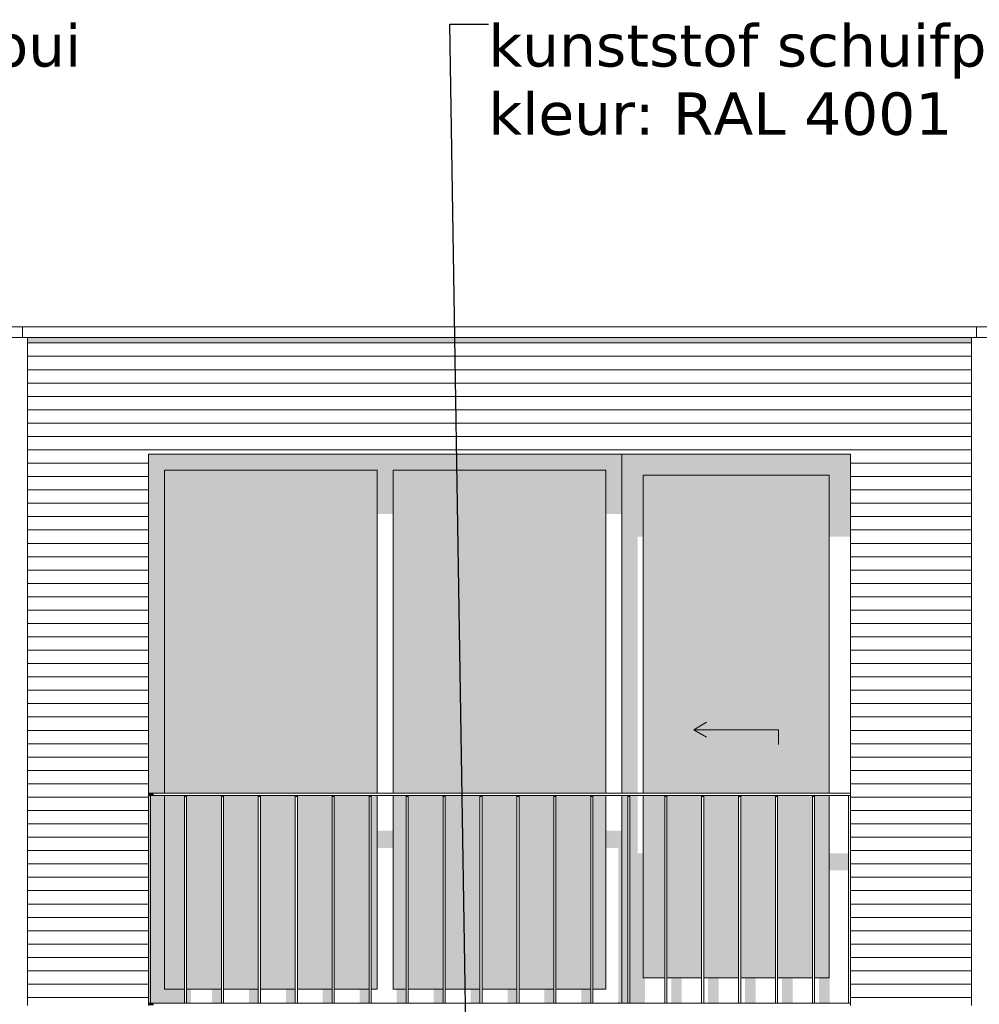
# Model space of a CAD drawing. Header units: millimetres. Extents: x -25778 to 297771, y -21930 to 17454.
# Tile 30 of 109: x 146830 to 151355, y -13625 to -8981. Entities that reach past the tile are written whole.
import ezdxf

# ---------------------------------------------------------------- set-up
doc = ezdxf.new("R2010")
doc.units = ezdxf.units.MM
doc.header["$MEASUREMENT"] = 0
for name, color, linetype in [('34 Balustrades', 7, 'Continuous'), ('34 Balustrades 2D arcering', 7, 'Continuous'), ('New_21 Buitenwanden', 7, 'Continuous'), ('New_21 Buitenwanden 2D arcering', 7, 'Continuous'), ('New_21 Buitenwanden Afdek-arcering', 7, 'Continuous'), ('New_21 Buitenwanden Deuren', 7, 'Continuous'), ('New_21 Buitenwanden Ramen', 7, 'Continuous'), ('New_47 Dakafwerking', 7, 'Continuous'), ('Tekst_dim 1_ 100 .DO', 7, 'Continuous')]:
    doc.layers.add(name, color=color, linetype=linetype)
doc.styles.add('GENERATED_STYLE_1', font='verdana.ttf')
doc.dimstyles.new('GENERATED_STYLE__2', dxfattribs={"dimtxt": 0.18, "dimasz": 182.4, "dimexe": 0.18, "dimexo": 0.0625, "dimgap": 0, "dimtad": 0, "dimtih": 1, "dimtoh": 1, "dimdec": 4, "dimzin": 0, "dimdsep": 46, "dimcen": 0.09, "dimadec": 0, "dimazin": 0, "dimtfac": 1, "dimtdec": 4, "dimtmove": 0, "dimatfit": 3, "dimldrblk": 'ARROWHEAD_11', "dimfxl": 1, "dimtolj": 1, "dimtzin": 0, "dimarcsym": 0})

# ---------------------------------------------------------------- blocks, each defined once
blk = doc.blocks.new('Section Element_653_3', base_point=(160342.8, -19829.7))
at = {"layer": 'New_21 Buitenwanden 2D arcering', "linetype": 'Continuous', "lineweight": 0, "true_color": 0x1e2122}
blk.add_hatch(color=250, dxfattribs=at).paths.add_polyline_path([(150747.8, -10479.7), (150747.8, -10508), (151317.8, -10508), (151317.8, -10479.7)])
at = {"layer": 'New_21 Buitenwanden Afdek-arcering', "linetype": 'Continuous', "lineweight": 0, "true_color": 0x000000}
h = blk.add_hatch(dxfattribs=at)
h.set_pattern_fill('920_Lijnen_horz__63_0003', color=18, style=0, pattern_type=2)
h.set_pattern_definition([(180, (160342.85, -19829.75), (0, 63), [])])
h.paths.add_polyline_path([(150747.8, -10479.7), (150747.8, -13629.7), (151317.8, -13629.7), (151317.8, -10479.7)])
at = {"layer": 'New_21 Buitenwanden', "color": 7, "linetype": 'Continuous', "lineweight": 0}
for p, q in [((151317.8, -13629.7), (151317.8, -10479.7)), ((150747.8, -11029.7), (150747.8, -13629.7))]:
    blk.add_line(p, q, dxfattribs=at)
blk = doc.blocks.new('Section Element_662_3', base_point=(160342.8, -19829.7))
at = {"layer": 'New_47 Dakafwerking', "color": 9, "linetype": 'Continuous', "lineweight": 0}
for p, q in [((151342.8, -10429.7), (155842.8, -10429.7)), ((155842.8, -10429.7), (155842.8, -10479.7)), ((151342.8, -10479.7), (155842.8, -10479.7))]:
    blk.add_line(p, q, dxfattribs=at)
blk = doc.blocks.new('Section Element_663_3', base_point=(160342.8, -19829.7))
at = {"layer": 'New_47 Dakafwerking', "color": 9, "linetype": 'Continuous', "lineweight": 0}
for p, q in [((146842.8, -10429.7), (151342.8, -10429.7)), ((151342.8, -10429.7), (151342.8, -10479.7)), ((146842.8, -10479.7), (151342.8, -10479.7))]:
    blk.add_line(p, q, dxfattribs=at)
blk = doc.blocks.new('Section Element_665_3', base_point=(160342.8, -19829.7))
at = {"layer": 'New_47 Dakafwerking', "color": 9, "linetype": 'Continuous', "lineweight": 0}
for p, q in [((142197.8, -10429.7), (146842.8, -10429.7)), ((146842.8, -10429.7), (146842.8, -10479.7)), ((142197.8, -10479.7), (146842.8, -10479.7))]:
    blk.add_line(p, q, dxfattribs=at)
blk = doc.blocks.new('Section Element_703_3', base_point=(160342.8, -19829.7))
at = {"layer": 'New_21 Buitenwanden 2D arcering', "linetype": 'Continuous', "lineweight": 0, "true_color": 0x1e2122}
blk.add_hatch(color=250, dxfattribs=at).paths.add_polyline_path([(147437.8, -10479.7), (146867.8, -10479.7), (146867.8, -10508), (147437.8, -10508)])
at = {"layer": 'New_21 Buitenwanden Afdek-arcering', "linetype": 'Continuous', "lineweight": 0, "true_color": 0x000000}
h = blk.add_hatch(dxfattribs=at)
h.set_pattern_fill('920_Lijnen_horz__63_0003', color=18, style=0, pattern_type=2)
h.set_pattern_definition([(180, (160342.85, -19829.75), (0, 63), [])])
h.paths.add_polyline_path([(146867.8, -13629.7), (147437.8, -13629.7), (147437.8, -10479.7), (146867.8, -10479.7)])
at = {"layer": 'New_21 Buitenwanden', "color": 7, "linetype": 'Continuous', "lineweight": 0}
for p, q in [((146867.8, -10479.7), (146867.8, -13629.7)), ((147437.8, -11029.7), (147437.8, -13629.7))]:
    blk.add_line(p, q, dxfattribs=at)
blk = doc.blocks.new('Section Element_704_3', base_point=(160342.8, -19829.7))
at = {"layer": 'New_21 Buitenwanden 2D arcering', "linetype": 'Continuous', "lineweight": 0, "true_color": 0x1e2122}
blk.add_hatch(color=250, dxfattribs=at).paths.add_polyline_path([(150747.8, -10479.7), (147437.8, -10479.7), (147437.8, -10508), (150747.8, -10508)])
at = {"layer": 'New_21 Buitenwanden Afdek-arcering', "linetype": 'Continuous', "lineweight": 0, "true_color": 0x000000}
h = blk.add_hatch(dxfattribs=at)
h.set_pattern_fill('920_Lijnen_horz__63_0003', color=18, style=0, pattern_type=2)
h.set_pattern_definition([(180, (160342.85, -19829.75), (0, 63), [])])
h.paths.add_polyline_path([(147437.8, -11029.7), (150747.8, -11029.7), (150747.8, -10479.7), (147437.8, -10479.7)])
at = {"layer": 'New_21 Buitenwanden', "color": 7, "linetype": 'Continuous', "lineweight": 0}
blk.add_line((147437.8, -11029.7), (150747.8, -11029.7), dxfattribs=at)
blk = doc.blocks.new('Section Element_761_3', base_point=(160342.8, -19829.7))
at = {"layer": '34 Balustrades 2D arcering', "linetype": 'Continuous', "lineweight": 0, "true_color": 0x1e2122}
blk.add_hatch(color=250, dxfattribs=at).paths.add_polyline_path([(147437.8, -12639.7), (147462.8, -12639.7), (147462.8, -12629.7), (147437.8, -12629.7)])
at = {"layer": '34 Balustrades', "color": 9, "linetype": 'Continuous', "lineweight": 0}
for p, q in [((150747.8, -12629.7), (147437.8, -12629.7)), ((150737.8, -12639.7), (147447.8, -12639.7))]:
    blk.add_line(p, q, dxfattribs=at)
blk = doc.blocks.new('Section Element_762_3', base_point=(160342.8, -19829.7))
at = {"layer": '34 Balustrades 2D arcering', "linetype": 'Continuous', "lineweight": 0, "true_color": 0x1e2122}
blk.add_hatch(color=250, dxfattribs=at).paths.add_polyline_path([(147437.8, -13629.7), (147462.8, -13629.7), (147462.8, -13619.7), (147437.8, -13619.7)])
at = {"layer": '34 Balustrades', "color": 9, "linetype": 'Continuous', "lineweight": 0}
blk.add_line((150737.8, -13619.7), (147447.8, -13619.7), dxfattribs=at)
blk = doc.blocks.new('Section Element_763_3', base_point=(160342.8, -19829.7))
at = {"layer": 'New_21 Buitenwanden 2D arcering', "linetype": 'Continuous', "lineweight": 0, "true_color": 0x1e2122}
for points in [[(149669.8, -11029.7), (149669.8, -11129.7), (149769.8, -11129.7), (150647.8, -11129.7), (150747.8, -11129.7), (150747.8, -11029.7)], [(149669.8, -12629.7), (149744.8, -12629.7), (149744.8, -11418.7), (149769.8, -11418.7), (149769.8, -11129.7), (149669.8, -11129.7)], [(149769.8, -12629.7), (149789.8, -12629.7), (149789.8, -11446.9), (150647.8, -11446.9), (150647.8, -11129.7), (149769.8, -11129.7)], [(150747.8, -11129.7), (150647.8, -11129.7), (150647.8, -11418.7), (150747.8, -11418.7)], [(149669.8, -13499.7), (149697.6, -13499.7), (149697.6, -12639.7), (149669.8, -12639.7)], [(149707.6, -12639.7), (149707.6, -13499.7), (149769.8, -13499.7), (149769.8, -12912.6), (149744.8, -12912.6), (149744.8, -12639.7)], [(149769.8, -12639.7), (149769.8, -13499.7), (149798.4, -13499.7), (149798.4, -13021.6), (149871.8, -13021.6), (149871.8, -12940.9), (149789.8, -12940.9), (149789.8, -12639.7)], [(149881.8, -13021.6), (149922.6, -13021.6), (149922.6, -13499.7), (149972.6, -13499.7), (149972.6, -13021.6), (150046, -13021.6), (150046, -12940.9), (149881.8, -12940.9)], [(150056, -13021.6), (150096.8, -13021.6), (150096.8, -13499.7), (150146.8, -13499.7), (150146.8, -13021.6), (150220.2, -13021.6), (150220.2, -12940.9), (150056, -12940.9)], [(150230.2, -12940.9), (150230.2, -13021.6), (150271, -13021.6), (150271, -13499.7), (150321, -13499.7), (150321, -13021.6), (150394.4, -13021.6), (150394.4, -12940.9)], [(150404.4, -13021.6), (150445.2, -13021.6), (150445.2, -13499.7), (150495.2, -13499.7), (150495.2, -13021.6), (150568.6, -13021.6), (150568.6, -12940.9), (150404.4, -12940.9)], [(150647.8, -12940.9), (150578.6, -12940.9), (150578.6, -13021.6), (150619.4, -13021.6), (150619.4, -13499.7), (150647.8, -13499.7)], [(150647.8, -12912.6), (150647.8, -13499.7), (150649.4, -13499.7), (150649.4, -12993.3), (150737.8, -12993.3), (150737.8, -12912.6)], [(149697.6, -13499.7), (149669.8, -13499.7), (149669.8, -13619.7), (149697.6, -13619.7)], [(149778.4, -13499.7), (149707.6, -13499.7), (149707.6, -13619.7), (149778.4, -13619.7)], [(149902.6, -13499.7), (149902.6, -13619.7), (149952.6, -13619.7), (149952.6, -13499.7)], [(150126.8, -13499.7), (150076.8, -13499.7), (150076.8, -13619.7), (150126.8, -13619.7)], [(150301, -13499.7), (150251, -13499.7), (150251, -13619.7), (150301, -13619.7)], [(150475.2, -13499.7), (150425.2, -13499.7), (150425.2, -13619.7), (150475.2, -13619.7)], [(150649.4, -13499.7), (150599.4, -13499.7), (150599.4, -13619.7), (150649.4, -13619.7)]]:
    blk.add_hatch(color=250, dxfattribs=at).paths.add_polyline_path(points)
at = {"layer": 'New_21 Buitenwanden Afdek-arcering', "linetype": 'Continuous', "lineweight": 0, "true_color": 0x99a3a6}
for points in [[(149769.8, -12629.7), (150647.8, -12629.7), (150647.8, -11129.7), (149769.8, -11129.7)], [(149769.8, -12639.7), (149769.8, -13499.7), (149871.8, -13499.7), (149871.8, -12639.7)], [(150046, -12639.7), (149881.8, -12639.7), (149881.8, -13499.7), (150046, -13499.7)], [(150056, -13499.7), (150220.2, -13499.7), (150220.2, -12639.7), (150056, -12639.7)], [(150230.2, -12639.7), (150230.2, -13499.7), (150394.4, -13499.7), (150394.4, -12639.7)], [(150404.4, -13499.7), (150568.6, -13499.7), (150568.6, -12639.7), (150404.4, -12639.7)], [(150578.6, -13499.7), (150647.8, -13499.7), (150647.8, -12639.7), (150578.6, -12639.7)]]:
    blk.add_hatch(color=253, dxfattribs=at).paths.add_polyline_path(points)
at = {"layer": 'New_21 Buitenwanden Deuren', "color": 7, "linetype": 'Continuous', "lineweight": 0}
for p, q in [((149769.8, -12629.7), (149769.8, -11129.7)), ((149769.8, -11129.7), (150647.8, -11129.7)), ((150647.8, -11129.7), (150647.8, -12629.7)), ((150008.8, -12329.7), (150069.5, -12294.7)), ((150408.8, -12329.7), (150008.8, -12329.7)), ((150008.8, -12329.7), (150069.5, -12364.7)), ((150408.8, -12329.7), (150408.8, -12399.7)), ((149769.8, -13499.7), (149769.8, -12639.7)), ((150647.8, -12639.7), (150647.8, -13499.7)), ((149871.8, -13499.7), (149769.8, -13499.7)), ((150046, -13499.7), (149881.8, -13499.7)), ((150220.2, -13499.7), (150056, -13499.7)), ((150394.4, -13499.7), (150230.2, -13499.7)), ((150568.6, -13499.7), (150404.4, -13499.7)), ((150647.8, -13499.7), (150578.6, -13499.7))]:
    blk.add_line(p, q, dxfattribs=at)
blk = doc.blocks.new('Section Element_764_3', base_point=(160342.8, -19829.7))
at = {"layer": 'New_21 Buitenwanden 2D arcering', "linetype": 'Continuous', "lineweight": 0, "true_color": 0x1e2122}
for points in [[(147513.8, -11105.7), (147437.8, -11029.7), (147437.8, -12629.7), (147513.8, -12629.7)], [(147437.8, -11029.7), (147513.8, -11105.7), (148515.8, -11105.7), (148591.8, -11105.7), (149593.8, -11105.7), (149669.8, -11029.7)], [(149593.8, -11105.7), (149593.8, -11312.6), (149669.8, -11312.6), (149669.8, -11029.7)], [(148515.8, -11105.7), (147513.8, -11105.7), (147513.8, -12629.7), (147672.8, -12629.7), (147672.8, -11362.1), (148515.8, -11362.1)], [(148515.8, -11105.7), (148515.8, -11312.6), (148591.8, -11312.6), (148591.8, -11105.7)], [(148591.8, -12629.7), (148626.8, -12629.7), (148626.8, -11362.1), (149593.8, -11362.1), (149593.8, -11105.7), (148591.8, -11105.7)], [(147447.8, -12639.7), (147447.8, -13619.7), (147513.8, -13553.7), (147513.8, -12639.7)], [(147607.1, -12639.7), (147513.8, -12639.7), (147513.8, -13553.7), (147607.1, -13553.7)], [(147617.1, -13553.7), (147672.8, -13553.7), (147672.8, -12936.7), (147772.1, -12936.7), (147772.1, -13553.7), (147781.3, -13553.7), (147781.3, -12856), (147672.8, -12856), (147672.8, -12639.7), (147617.1, -12639.7)], [(148591.8, -12639.7), (148591.8, -13553.7), (148626.8, -13553.7), (148626.8, -12936.7), (148643.1, -12936.7), (148643.1, -13553.7), (148652.3, -13553.7), (148652.3, -12856), (148626.8, -12856), (148626.8, -12639.7)], [(148591.8, -12806.5), (148515.8, -12806.5), (148515.8, -12887.2), (148591.8, -12887.2)], [(149593.8, -12887.2), (149653.4, -12887.2), (149653.4, -13613.3), (149659.8, -13619.7), (149669.8, -13619.7), (149669.8, -12806.5), (149593.8, -12806.5)], [(147791.3, -13553.7), (147822.1, -13553.7), (147822.1, -12936.7), (147946.3, -12936.7), (147946.3, -13553.7), (147955.5, -13553.7), (147955.5, -12856), (147791.3, -12856)], [(147965.5, -13553.7), (147996.3, -13553.7), (147996.3, -12936.7), (148120.5, -12936.7), (148120.5, -13553.7), (148129.7, -13553.7), (148129.7, -12856), (147965.5, -12856)], [(148139.7, -13553.7), (148170.5, -13553.7), (148170.5, -12936.7), (148294.7, -12936.7), (148294.7, -13553.7), (148303.9, -13553.7), (148303.9, -12856), (148139.7, -12856)], [(148313.9, -13553.7), (148344.7, -13553.7), (148344.7, -12936.7), (148468.9, -12936.7), (148468.9, -13553.7), (148478.1, -13553.7), (148478.1, -12856), (148313.9, -12856)], [(148488.1, -13553.7), (148515.8, -13553.7), (148515.8, -12856), (148488.1, -12856)], [(148662.3, -13553.7), (148693.1, -13553.7), (148693.1, -12936.7), (148817.3, -12936.7), (148817.3, -13553.7), (148826.5, -13553.7), (148826.5, -12856), (148662.3, -12856)], [(148836.5, -13553.7), (148867.3, -13553.7), (148867.3, -12936.7), (148991.5, -12936.7), (148991.5, -13553.7), (149000.7, -13553.7), (149000.7, -12856), (148836.5, -12856)], [(149010.7, -13553.7), (149041.5, -13553.7), (149041.5, -12936.7), (149165.7, -12936.7), (149165.7, -13553.7), (149175, -13553.7), (149175, -12856), (149010.7, -12856)], [(149185, -13553.7), (149215.7, -13553.7), (149215.7, -12936.7), (149340, -12936.7), (149340, -13553.7), (149349.2, -13553.7), (149349.2, -12856), (149185, -12856)], [(149359.2, -13553.7), (149390, -13553.7), (149390, -12936.7), (149514.2, -12936.7), (149514.2, -13553.7), (149523.4, -13553.7), (149523.4, -12856), (149359.2, -12856)], [(149533.4, -13553.7), (149564.2, -13553.7), (149564.2, -12936.7), (149593.8, -12936.7), (149593.8, -12856), (149533.4, -12856)], [(147513.8, -13553.7), (147447.8, -13619.7), (147607.1, -13619.7), (147607.1, -13553.7)], [(147617.1, -13619.7), (147637.8, -13619.7), (147637.8, -13553.7), (147617.1, -13553.7)], [(147737.1, -13619.7), (147781.3, -13619.7), (147781.3, -13553.7), (147737.1, -13553.7)], [(147955.5, -13553.7), (147911.3, -13553.7), (147911.3, -13619.7), (147955.5, -13619.7)], [(148085.5, -13619.7), (148129.7, -13619.7), (148129.7, -13553.7), (148085.5, -13553.7)], [(148303.9, -13553.7), (148259.7, -13553.7), (148259.7, -13619.7), (148303.9, -13619.7)], [(148478.1, -13553.7), (148433.9, -13553.7), (148433.9, -13619.7), (148478.1, -13619.7)], [(148652.3, -13553.7), (148608.1, -13553.7), (148608.1, -13619.7), (148652.3, -13619.7)], [(148826.5, -13553.7), (148782.3, -13553.7), (148782.3, -13619.7), (148826.5, -13619.7)], [(149000.7, -13553.7), (148956.5, -13553.7), (148956.5, -13619.7), (149000.7, -13619.7)], [(149175, -13553.7), (149130.7, -13553.7), (149130.7, -13619.7), (149175, -13619.7)], [(149349.2, -13553.7), (149305, -13553.7), (149305, -13619.7), (149349.2, -13619.7)], [(149523.4, -13553.7), (149479.2, -13553.7), (149479.2, -13619.7), (149523.4, -13619.7)], [(149659.8, -13619.7), (149653.4, -13613.3), (149653.4, -13619.7)]]:
    blk.add_hatch(color=250, dxfattribs=at).paths.add_polyline_path(points)
at = {"layer": 'New_21 Buitenwanden Afdek-arcering', "linetype": 'Continuous', "lineweight": 0, "true_color": 0x99a3a6}
for points in [[(148515.8, -11105.7), (147513.8, -11105.7), (147513.8, -12629.7), (148515.8, -12629.7)], [(148591.8, -12629.7), (149593.8, -12629.7), (149593.8, -11105.7), (148591.8, -11105.7)], [(147607.1, -12639.7), (147513.8, -12639.7), (147513.8, -13553.7), (147607.1, -13553.7)], [(147617.1, -13553.7), (147781.3, -13553.7), (147781.3, -12639.7), (147617.1, -12639.7)], [(147791.3, -13553.7), (147955.5, -13553.7), (147955.5, -12639.7), (147791.3, -12639.7)], [(147965.5, -13553.7), (148129.7, -13553.7), (148129.7, -12639.7), (147965.5, -12639.7)], [(148139.7, -12639.7), (148139.7, -13553.7), (148303.9, -13553.7), (148303.9, -12639.7)], [(148313.9, -13553.7), (148478.1, -13553.7), (148478.1, -12639.7), (148313.9, -12639.7)], [(148488.1, -12639.7), (148488.1, -13553.7), (148515.8, -13553.7), (148515.8, -12639.7)], [(148591.8, -12639.7), (148591.8, -13553.7), (148652.3, -13553.7), (148652.3, -12639.7)], [(148826.5, -12639.7), (148662.3, -12639.7), (148662.3, -13553.7), (148826.5, -13553.7)], [(148836.5, -12639.7), (148836.5, -13553.7), (149000.7, -13553.7), (149000.7, -12639.7)], [(149175, -12639.7), (149010.7, -12639.7), (149010.7, -13553.7), (149175, -13553.7)], [(149185, -12639.7), (149185, -13553.7), (149349.2, -13553.7), (149349.2, -12639.7)], [(149359.2, -12639.7), (149359.2, -13553.7), (149523.4, -13553.7), (149523.4, -12639.7)], [(149593.8, -12639.7), (149533.4, -12639.7), (149533.4, -13553.7), (149593.8, -13553.7)]]:
    blk.add_hatch(color=253, dxfattribs=at).paths.add_polyline_path(points)
at = {"layer": 'New_21 Buitenwanden Ramen', "color": 7, "linetype": 'Continuous', "lineweight": 0}
for p, q in [((149669.8, -12629.7), (149669.8, -11029.7)), ((147513.8, -12629.7), (147513.8, -11105.7)), ((147513.8, -11105.7), (148515.8, -11105.7)), ((148515.8, -11105.7), (148515.8, -12629.7)), ((148591.8, -12629.7), (148591.8, -11105.7)), ((148591.8, -11105.7), (149593.8, -11105.7)), ((149593.8, -11105.7), (149593.8, -12629.7)), ((147513.8, -13553.7), (147513.8, -12639.7)), ((148515.8, -12639.7), (148515.8, -13553.7)), ((148591.8, -13553.7), (148591.8, -12639.7)), ((149593.8, -12639.7), (149593.8, -13553.7)), ((149669.8, -13619.7), (149669.8, -12639.7)), ((147607.1, -13553.7), (147513.8, -13553.7)), ((147781.3, -13553.7), (147617.1, -13553.7)), ((147955.5, -13553.7), (147791.3, -13553.7)), ((148129.7, -13553.7), (147965.5, -13553.7)), ((148303.9, -13553.7), (148139.7, -13553.7)), ((148478.1, -13553.7), (148313.9, -13553.7)), ((148515.8, -13553.7), (148488.1, -13553.7)), ((148652.3, -13553.7), (148591.8, -13553.7)), ((148826.5, -13553.7), (148662.3, -13553.7)), ((149000.7, -13553.7), (148836.5, -13553.7)), ((149175, -13553.7), (149010.7, -13553.7)), ((149349.2, -13553.7), (149185, -13553.7)), ((149523.4, -13553.7), (149359.2, -13553.7)), ((149593.8, -13553.7), (149533.4, -13553.7))]:
    blk.add_line(p, q, dxfattribs=at)
blk = doc.blocks.new('Section Element_859_3', base_point=(160342.8, -19829.7))
at = {"layer": '34 Balustrades 2D arcering', "linetype": 'Continuous', "lineweight": 0, "true_color": 0x1e2122}
blk.add_hatch(color=250, dxfattribs=at).paths.add_polyline_path([(150578.6, -12639.7), (150568.6, -12639.7), (150568.6, -12646.8), (150578.6, -12646.8)])
at = {"layer": '34 Balustrades', "color": 9, "linetype": 'Continuous', "lineweight": 0}
for p, q in [((150568.6, -13619.7), (150568.6, -12639.7)), ((150578.6, -13619.7), (150578.6, -12639.7))]:
    blk.add_line(p, q, dxfattribs=at)
blk = doc.blocks.new('Section Element_860_3', base_point=(160342.8, -19829.7))
at = {"layer": '34 Balustrades 2D arcering', "linetype": 'Continuous', "lineweight": 0, "true_color": 0x1e2122}
blk.add_hatch(color=250, dxfattribs=at).paths.add_polyline_path([(150404.4, -12639.7), (150394.4, -12639.7), (150394.4, -12646.8), (150404.4, -12646.8)])
at = {"layer": '34 Balustrades', "color": 9, "linetype": 'Continuous', "lineweight": 0}
for p, q in [((150394.4, -13619.7), (150394.4, -12639.7)), ((150404.4, -13619.7), (150404.4, -12639.7))]:
    blk.add_line(p, q, dxfattribs=at)
blk = doc.blocks.new('Section Element_861_3', base_point=(160342.8, -19829.7))
at = {"layer": '34 Balustrades 2D arcering', "linetype": 'Continuous', "lineweight": 0, "true_color": 0x1e2122}
blk.add_hatch(color=250, dxfattribs=at).paths.add_polyline_path([(150230.2, -12639.7), (150220.2, -12639.7), (150220.2, -12646.8), (150230.2, -12646.8)])
at = {"layer": '34 Balustrades', "color": 9, "linetype": 'Continuous', "lineweight": 0}
for p, q in [((150220.2, -13619.7), (150220.2, -12639.7)), ((150230.2, -13619.7), (150230.2, -12639.7))]:
    blk.add_line(p, q, dxfattribs=at)
blk = doc.blocks.new('Section Element_862_3', base_point=(160342.8, -19829.7))
at = {"layer": '34 Balustrades 2D arcering', "linetype": 'Continuous', "lineweight": 0, "true_color": 0x1e2122}
blk.add_hatch(color=250, dxfattribs=at).paths.add_polyline_path([(150056, -12639.7), (150046, -12639.7), (150046, -12646.8), (150056, -12646.8)])
at = {"layer": '34 Balustrades', "color": 9, "linetype": 'Continuous', "lineweight": 0}
for p, q in [((150046, -13619.7), (150046, -12639.7)), ((150056, -13619.7), (150056, -12639.7))]:
    blk.add_line(p, q, dxfattribs=at)
blk = doc.blocks.new('Section Element_863_3', base_point=(160342.8, -19829.7))
at = {"layer": '34 Balustrades 2D arcering', "linetype": 'Continuous', "lineweight": 0, "true_color": 0x1e2122}
blk.add_hatch(color=250, dxfattribs=at).paths.add_polyline_path([(149881.8, -12639.7), (149871.8, -12639.7), (149871.8, -12646.8), (149881.8, -12646.8)])
at = {"layer": '34 Balustrades', "color": 9, "linetype": 'Continuous', "lineweight": 0}
for p, q in [((149871.8, -13619.7), (149871.8, -12639.7)), ((149881.8, -13619.7), (149881.8, -12639.7))]:
    blk.add_line(p, q, dxfattribs=at)
blk = doc.blocks.new('Section Element_864_3', base_point=(160342.8, -19829.7))
at = {"layer": '34 Balustrades 2D arcering', "linetype": 'Continuous', "lineweight": 0, "true_color": 0x1e2122}
blk.add_hatch(color=250, dxfattribs=at).paths.add_polyline_path([(149707.6, -12639.7), (149697.6, -12639.7), (149697.6, -12646.8), (149707.6, -12646.8)])
at = {"layer": '34 Balustrades', "color": 9, "linetype": 'Continuous', "lineweight": 0}
for p, q in [((149697.6, -13619.7), (149697.6, -12639.7)), ((149707.6, -13619.7), (149707.6, -12639.7))]:
    blk.add_line(p, q, dxfattribs=at)
blk = doc.blocks.new('Section Element_865_3', base_point=(160342.8, -19829.7))
at = {"layer": '34 Balustrades 2D arcering', "linetype": 'Continuous', "lineweight": 0, "true_color": 0x1e2122}
blk.add_hatch(color=250, dxfattribs=at).paths.add_polyline_path([(149533.4, -12639.7), (149523.4, -12639.7), (149523.4, -12646.8), (149533.4, -12646.8)])
at = {"layer": '34 Balustrades', "color": 9, "linetype": 'Continuous', "lineweight": 0}
for p, q in [((149523.4, -13619.7), (149523.4, -12639.7)), ((149533.4, -13619.7), (149533.4, -12639.7))]:
    blk.add_line(p, q, dxfattribs=at)
blk = doc.blocks.new('Section Element_866_3', base_point=(160342.8, -19829.7))
at = {"layer": '34 Balustrades 2D arcering', "linetype": 'Continuous', "lineweight": 0, "true_color": 0x1e2122}
blk.add_hatch(color=250, dxfattribs=at).paths.add_polyline_path([(149349.2, -12646.8), (149359.2, -12646.8), (149359.2, -12639.7), (149349.2, -12639.7)])
at = {"layer": '34 Balustrades', "color": 9, "linetype": 'Continuous', "lineweight": 0}
for p, q in [((149349.2, -13619.7), (149349.2, -12639.7)), ((149359.2, -13619.7), (149359.2, -12639.7))]:
    blk.add_line(p, q, dxfattribs=at)
blk = doc.blocks.new('Section Element_867_3', base_point=(160342.8, -19829.7))
at = {"layer": '34 Balustrades 2D arcering', "linetype": 'Continuous', "lineweight": 0, "true_color": 0x1e2122}
blk.add_hatch(color=250, dxfattribs=at).paths.add_polyline_path([(149185, -12639.7), (149175, -12639.7), (149175, -12646.8), (149185, -12646.8)])
at = {"layer": '34 Balustrades', "color": 9, "linetype": 'Continuous', "lineweight": 0}
for p, q in [((149175, -13619.7), (149175, -12639.7)), ((149185, -13619.7), (149185, -12639.7))]:
    blk.add_line(p, q, dxfattribs=at)
blk = doc.blocks.new('Section Element_868_3', base_point=(160342.8, -19829.7))
at = {"layer": '34 Balustrades 2D arcering', "linetype": 'Continuous', "lineweight": 0, "true_color": 0x1e2122}
blk.add_hatch(color=250, dxfattribs=at).paths.add_polyline_path([(149000.7, -12639.7), (149000.7, -12646.8), (149010.7, -12646.8), (149010.7, -12639.7)])
at = {"layer": '34 Balustrades', "color": 9, "linetype": 'Continuous', "lineweight": 0}
for p, q in [((149000.7, -13619.7), (149000.7, -12639.7)), ((149010.7, -13619.7), (149010.7, -12639.7))]:
    blk.add_line(p, q, dxfattribs=at)
blk = doc.blocks.new('Section Element_869_3', base_point=(160342.8, -19829.7))
at = {"layer": '34 Balustrades 2D arcering', "linetype": 'Continuous', "lineweight": 0, "true_color": 0x1e2122}
blk.add_hatch(color=250, dxfattribs=at).paths.add_polyline_path([(148836.5, -12639.7), (148826.5, -12639.7), (148826.5, -12646.8), (148836.5, -12646.8)])
at = {"layer": '34 Balustrades', "color": 9, "linetype": 'Continuous', "lineweight": 0}
for p, q in [((148826.5, -13619.7), (148826.5, -12639.7)), ((148836.5, -13619.7), (148836.5, -12639.7))]:
    blk.add_line(p, q, dxfattribs=at)
blk = doc.blocks.new('Section Element_870_3', base_point=(160342.8, -19829.7))
at = {"layer": '34 Balustrades 2D arcering', "linetype": 'Continuous', "lineweight": 0, "true_color": 0x1e2122}
blk.add_hatch(color=250, dxfattribs=at).paths.add_polyline_path([(148662.3, -12639.7), (148652.3, -12639.7), (148652.3, -12646.8), (148662.3, -12646.8)])
at = {"layer": '34 Balustrades', "color": 9, "linetype": 'Continuous', "lineweight": 0}
for p, q in [((148652.3, -13619.7), (148652.3, -12639.7)), ((148662.3, -13619.7), (148662.3, -12639.7))]:
    blk.add_line(p, q, dxfattribs=at)
blk = doc.blocks.new('Section Element_871_3', base_point=(160342.8, -19829.7))
at = {"layer": '34 Balustrades 2D arcering', "linetype": 'Continuous', "lineweight": 0, "true_color": 0x1e2122}
blk.add_hatch(color=250, dxfattribs=at).paths.add_polyline_path([(148488.1, -12639.7), (148478.1, -12639.7), (148478.1, -12646.8), (148488.1, -12646.8)])
at = {"layer": '34 Balustrades', "color": 9, "linetype": 'Continuous', "lineweight": 0}
for p, q in [((148478.1, -13619.7), (148478.1, -12639.7)), ((148488.1, -13619.7), (148488.1, -12639.7))]:
    blk.add_line(p, q, dxfattribs=at)
blk = doc.blocks.new('Section Element_872_3', base_point=(160342.8, -19829.7))
at = {"layer": '34 Balustrades 2D arcering', "linetype": 'Continuous', "lineweight": 0, "true_color": 0x1e2122}
blk.add_hatch(color=250, dxfattribs=at).paths.add_polyline_path([(148313.9, -12639.7), (148303.9, -12639.7), (148303.9, -12646.8), (148313.9, -12646.8)])
at = {"layer": '34 Balustrades', "color": 9, "linetype": 'Continuous', "lineweight": 0}
for p, q in [((148303.9, -13619.7), (148303.9, -12639.7)), ((148313.9, -13619.7), (148313.9, -12639.7))]:
    blk.add_line(p, q, dxfattribs=at)
blk = doc.blocks.new('Section Element_873_3', base_point=(160342.8, -19829.7))
at = {"layer": '34 Balustrades 2D arcering', "linetype": 'Continuous', "lineweight": 0, "true_color": 0x1e2122}
blk.add_hatch(color=250, dxfattribs=at).paths.add_polyline_path([(148129.7, -12639.7), (148129.7, -12646.8), (148139.7, -12646.8), (148139.7, -12639.7)])
at = {"layer": '34 Balustrades', "color": 9, "linetype": 'Continuous', "lineweight": 0}
for p, q in [((148129.7, -13619.7), (148129.7, -12639.7)), ((148139.7, -13619.7), (148139.7, -12639.7))]:
    blk.add_line(p, q, dxfattribs=at)
blk = doc.blocks.new('Section Element_874_3', base_point=(160342.8, -19829.7))
at = {"layer": '34 Balustrades 2D arcering', "linetype": 'Continuous', "lineweight": 0, "true_color": 0x1e2122}
blk.add_hatch(color=250, dxfattribs=at).paths.add_polyline_path([(147965.5, -12639.7), (147955.5, -12639.7), (147955.5, -12646.8), (147965.5, -12646.8)])
at = {"layer": '34 Balustrades', "color": 9, "linetype": 'Continuous', "lineweight": 0}
for p, q in [((147955.5, -13619.7), (147955.5, -12639.7)), ((147965.5, -13619.7), (147965.5, -12639.7))]:
    blk.add_line(p, q, dxfattribs=at)
blk = doc.blocks.new('Section Element_875_3', base_point=(160342.8, -19829.7))
at = {"layer": '34 Balustrades 2D arcering', "linetype": 'Continuous', "lineweight": 0, "true_color": 0x1e2122}
blk.add_hatch(color=250, dxfattribs=at).paths.add_polyline_path([(147791.3, -12639.7), (147781.3, -12639.7), (147781.3, -12646.8), (147791.3, -12646.8)])
at = {"layer": '34 Balustrades', "color": 9, "linetype": 'Continuous', "lineweight": 0}
for p, q in [((147781.3, -13619.7), (147781.3, -12639.7)), ((147791.3, -13619.7), (147791.3, -12639.7))]:
    blk.add_line(p, q, dxfattribs=at)
blk = doc.blocks.new('Section Element_876_3', base_point=(160342.8, -19829.7))
at = {"layer": '34 Balustrades 2D arcering', "linetype": 'Continuous', "lineweight": 0, "true_color": 0x1e2122}
blk.add_hatch(color=250, dxfattribs=at).paths.add_polyline_path([(147617.1, -12639.7), (147607.1, -12639.7), (147607.1, -12646.8), (147617.1, -12646.8)])
at = {"layer": '34 Balustrades', "color": 9, "linetype": 'Continuous', "lineweight": 0}
for p, q in [((147607.1, -13619.7), (147607.1, -12639.7)), ((147617.1, -13619.7), (147617.1, -12639.7))]:
    blk.add_line(p, q, dxfattribs=at)
blk = doc.blocks.new('Section Element_877_3', base_point=(160342.8, -19829.7))
at = {"layer": '34 Balustrades', "color": 9, "linetype": 'Continuous', "lineweight": 0}
for p, q in [((150747.8, -12639.7), (150737.8, -12639.7)), ((150737.8, -13619.7), (150737.8, -12639.7)), ((150747.8, -13619.7), (150737.8, -13619.7))]:
    blk.add_line(p, q, dxfattribs=at)
blk = doc.blocks.new('Section Element_878_3', base_point=(160342.8, -19829.7))
at = {"layer": '34 Balustrades 2D arcering', "linetype": 'Continuous', "lineweight": 0, "true_color": 0x1e2122}
blk.add_hatch(color=250, dxfattribs=at).paths.add_polyline_path([(147447.8, -13619.7), (147447.8, -12639.7), (147437.8, -12639.7), (147437.8, -13619.7)])
at = {"layer": '34 Balustrades', "color": 9, "linetype": 'Continuous', "lineweight": 0}
for p, q in [((147447.8, -12639.7), (147437.8, -12639.7)), ((147447.8, -13619.7), (147447.8, -12639.7)), ((147447.8, -13619.7), (147437.8, -13619.7))]:
    blk.add_line(p, q, dxfattribs=at)
blk = doc.blocks.new('ARROWHEAD_11')
at = {"color": 0, "linetype": 'Continuous', "lineweight": 0}
blk.add_line((0, 0), (-1, 0), dxfattribs=at)
at = {"color": 0, "linetype": 'Continuous', "lineweight": 0, "const_width": 0.25, "flags": 128}
blk.add_lwpolyline([(-0.125, 0, 1), (0.125, 0, 1)], format="xyb", close=True, dxfattribs=at)

msp = doc.modelspace()

# ---------------------------------------------------------------- block references
at = {"layer": '34 Balustrades', "lineweight": 0}
for name in ['Section Element_761_3', 'Section Element_878_3', 'Section Element_876_3', 'Section Element_875_3', 'Section Element_874_3', 'Section Element_873_3', 'Section Element_872_3', 'Section Element_871_3', 'Section Element_870_3', 'Section Element_869_3', 'Section Element_868_3', 'Section Element_867_3', 'Section Element_866_3', 'Section Element_865_3', 'Section Element_864_3', 'Section Element_863_3', 'Section Element_862_3', 'Section Element_861_3', 'Section Element_860_3', 'Section Element_859_3', 'Section Element_877_3', 'Section Element_762_3']:
    msp.add_blockref(name, (160342.8, -19829.7), dxfattribs=at)
at = {"layer": 'New_21 Buitenwanden', "lineweight": 0}
for name in ['Section Element_703_3', 'Section Element_704_3', 'Section Element_653_3']:
    msp.add_blockref(name, (160342.8, -19829.7), dxfattribs=at)
at = {"layer": 'New_21 Buitenwanden Deuren', "lineweight": 0}
msp.add_blockref('Section Element_763_3', (160342.8, -19829.7), dxfattribs=at)
at = {"layer": 'New_21 Buitenwanden Ramen', "lineweight": 0}
msp.add_blockref('Section Element_764_3', (160342.8, -19829.7), dxfattribs=at)
at = {"layer": 'New_47 Dakafwerking', "lineweight": 0}
for name in ['Section Element_665_3', 'Section Element_663_3', 'Section Element_662_3']:
    msp.add_blockref(name, (160342.8, -19829.7), dxfattribs=at)

# ---------------------------------------------------------------- texts
at = {"layer": 'Tekst_dim 1_ 100 .DO', "color": 9, "linetype": 'Continuous', "lineweight": 0, "char_height": 200, "attachment_point": 1, "line_spacing_factor": 0.966125, "style": 'GENERATED_STYLE_1'}
for s, insert in [('\\A1;{\\pql;\\fVerdana|b0|i0|c0|p0;\\W1.000000;kunststof schuifpui\\P\\pql;\\fVerdana|b0|i0|c0|p0;\\W1.000000;kleur: RAL \\fVerdana|b0|i0|c0|p0;\\W1.000000;6017}', (144522.8, -9001.8)), ('\\A1;{\\pql;\\fVerdana|b0|i0|c0|p0;\\W1.000000;kunststof schuifpui\\P\\pql;\\fVerdana|b0|i0|c0|p0;\\W1.000000;kleur: RAL \\fVerdana|b0|i0|c0|p0;\\W1.000000;4001}', (149041.1, -9001.8))]:
    msp.add_mtext(s, dxfattribs=dict(at, insert=insert))

# ---------------------------------------------------------------- leaders
at = {"layer": 'Tekst_dim 1_ 100 .DO', "color": 1, "linetype": 'Continuous', "lineweight": 0, "annotation_type": 0, "has_hookline": 1, "hookline_direction": 0, "text_width": 2552.2}
for points in [[(144422.8, -14183.9), (144340.4, -9001.8), (144522.8, -9001.8)], [(148941.1, -14183.9), (148858.7, -9001.8), (149041.1, -9001.8)]]:
    msp.add_leader(points, dimstyle='GENERATED_STYLE__2', dxfattribs=at)

doc.saveas('drawing.dxf')
